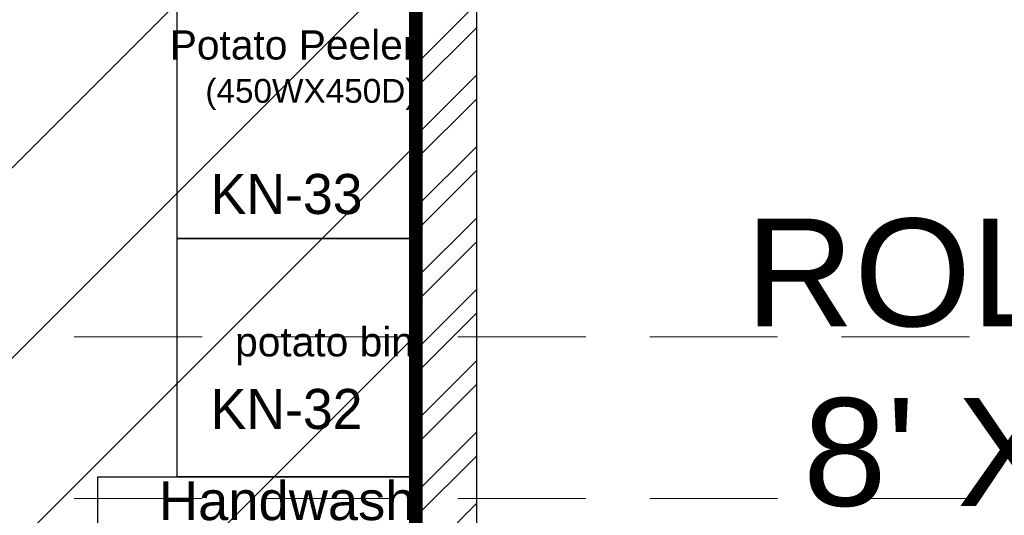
# Model space of a CAD drawing. Header units: inches. Extents: x 704 to 259546, y -107711 to 151004.
# Tile 93 of 208: x 127592 to 127665, y 20842 to 20879. Entities that reach past the tile are written whole.
import ezdxf
from ezdxf.enums import TextEntityAlignment as Align

# ---------------------------------------------------------------- set-up
doc = ezdxf.new("R2010")
doc.units = ezdxf.units.IN
doc.header["$MEASUREMENT"] = 0
doc.linetypes.add('HIDDEN', pattern=[0.375, 0.25, -0.125])
for name, color, linetype, lineweight in [('EQUIP DIM', 8, 'Continuous', 0), ('EQUIPMENT', 3, 'Continuous', 25), ('FLOOR RAISE', 4, 'Continuous', 5), ('PD_BRICK WALL_230', 4, 'Continuous', 50), ('PD_COLUMN', 2, 'Continuous', 60), ('PD_HATCH', 45, 'Continuous', 9)]:
    doc.layers.add(name, color=color, linetype=linetype, lineweight=lineweight)
doc.layers.add('PD_025_TEXT', color=61, linetype='Continuous')
doc.layers.add('PP BALL VALVE', color=7, linetype='Continuous')
doc.styles.add('Arial', font='GOTHIC.TTF')
doc.styles.get("Standard").update_dxf_attribs({"font": 'arial.ttf', "height": 6})
doc.styles.add('style1', font='arial.ttf', dxfattribs={"height": 500})

# ---------------------------------------------------------------- blocks, each defined once
blk = doc.blocks.new('columns2')
at = {"layer": 'PD_HATCH', "color": 8, "linetype": 'HIDDEN', "ltscale": 38}
for p, q in [((387, -721), (556.5, -721)), ((387, -733), (556.5, -733))]:
    blk.add_line(p, q, dxfattribs=at)
blk = doc.blocks.new('A$C1D4F2A26')
at = {"layer": 'EQUIPMENT', "color": 8, "ltscale": 12}
for points in [[(6705.6, -3903.9), (6255.6, -3903.9), (6255.6, -3453.9), (6705.6, -3453.9)], [(6705.6, -4353.9), (6255.6, -4353.9), (6255.6, -3903.9), (6705.6, -3903.9)]]:
    blk.add_lwpolyline(points, close=True, dxfattribs=at)
at = {"layer": 'EQUIPMENT', "color": 8}
blk.add_lwpolyline([(6105.6, -4353.9), (6705.6, -4353.9), (6705.6, -4953.9), (6105.6, -4953.9)], close=True, dxfattribs=at)
at = {"layer": 'EQUIP DIM', "color": 8, "ltscale": 50, "style": 'Arial'}
for s, p in [('KN-33', (6461.8, -3820)), ('KN-32', (6461.8, -4225.6))]:
    blk.add_text(s, height=75.58, rotation=0.0006, dxfattribs=at).set_placement(p, align=Align.MIDDLE_CENTER)
at = {"layer": 'EQUIP DIM', "color": 8}
for s, insert, char_height, width, attachment_point, rotation in [('\\pi28.439;{\\H1.2222x;\\C256;3 Bowl Sink for Dishwash \\P\\pi125.42;with overhead shelf \\P\\pi79.124;(1500WX700DX850H)}', (6119, -7436.2), 45, 915.303, 1, 89.8004), ('{\\H1.2222x;\\C256;Potato Peeler\\P\\H0.81818x;(450WX450D)}', (6706.7, -3511.3), 45, 452.378, 3, 0.0003), ('{\\H1.2222x;\\C256;potato bin}', (6702.1, -4071.4), 45, 452.378, 3, 0.0003), ('{\\H1.2222x;\\C256;Handwash\\P\\H0.63636x;(600WX600DX850H)}', (6704.9, -4362), 60, 596.236, 3, 0.0003)]:
    blk.add_mtext(s, dxfattribs=dict(at, insert=insert, char_height=char_height, width=width, attachment_point=attachment_point, rotation=rotation))
blk = doc.blocks.new('GF')
at = {"layer": 'PD_HATCH'}
h = blk.add_hatch(dxfattribs=at)
h.set_pattern_fill('ANSI32', color=8, scale=10)
h.set_pattern_definition([(45, (-14275.403, 2047.8815), (-2.65165043, 2.65165043), []), (45, (-14273.6353, 2047.8815), (-2.65165043, 2.65165043), [])])
h.paths.add_polyline_path([(128238.35, 20697.635), (128071.85, 20697.635), (128071.85, 20688.635), (128238.35, 20688.635)])
h.paths.add_polyline_path([(128056.85, 20697.635), (128034.35, 20697.635), (128034.35, 20688.635), (128056.85, 20688.635)])
h.paths.add_polyline_path([(127914.35, 20697.635), (127891.85, 20697.635), (127891.85, 20688.635), (127914.35, 20688.635)])
h.paths.add_polyline_path([(127876.85, 20697.635), (127852.1, 20697.635), (127852.1, 20688.635), (127876.85, 20688.635)])
h.paths.add_polyline_path([(127721.478, 20697.635), (127707.35, 20697.635), (127707.35, 20688.635), (127732.1, 20688.635), (127732.1, 20697.635), (127725.978, 20697.635), (127725.978, 21016.634), (127721.478, 21016.634)])
h.paths.add_polyline_path([(127620.978, 21016.635), (127625.478, 21016.635), (127625.478, 20697.635), (127620.978, 20697.635)])
h.paths.add_polyline_path([(127338.35, 20688.635), (127363.1, 20688.635), (127363.1, 20697.635), (127356.978, 20697.635), (127356.978, 21016.635), (127332.978, 21016.635), (127332.978, 21012.135), (127352.478, 21012.135), (127352.478, 20697.635), (127338.35, 20697.635)])
h.paths.add_polyline_path([(127667.6, 20697.635), (127692.35, 20697.635), (127692.35, 20688.635), (127667.6, 20688.635)])
h.paths.add_polyline_path([(127547.6, 20697.635), (127522.85, 20697.635), (127522.85, 20688.635), (127547.6, 20688.635)])
h.paths.add_polyline_path([(127483.1, 20697.635), (127507.85, 20697.635), (127507.85, 20688.635), (127483.1, 20688.635)])
at = {"layer": 'PD_BRICK WALL_230', "color": 8, "lineweight": 30}
blk.add_lwpolyline([(127620.978, 21016.635), (127625.478, 21016.635), (127625.478, 20697.635), (127620.978, 20697.635)], close=True, dxfattribs=at)
at = {"layer": 'EQUIPMENT', "color": 8, "xscale": 0.03937002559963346, "yscale": 0.03937002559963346, "zscale": 0.03937002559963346}
blk.add_blockref('A$C1D4F2A26', (127356.978, 21016.635), dxfattribs=at)
at = {"layer": 'PD_COLUMN', "color": 8}
blk.add_blockref('columns2', (127137.35, 21576.635), dxfattribs=at)
at = {"layer": 'PD_025_TEXT', "color": 8, "char_height": 8, "attachment_point": 1, "style": 'style1'}
for s, width, insert in [('\\pi76.898; DOMINOS \\P\\pi72.41;17\'-2 X 38\'-7"', 209.71488, (127163.927, 20909.569)), ('\\pi31.096;ROLL KING\\P\\pi35.366;8\' X 26\'-7"', 120.23847, (127614.369, 20864.413))]:
    blk.add_mtext_dynamic_manual_height_columns(s, width=width, gutter_width=60, heights=[0], dxfattribs=dict(at, insert=insert))

msp = doc.modelspace()

# ---------------------------------------------------------------- hatches: boundary and pattern name
at = {"layer": 'FLOOR RAISE'}
h = msp.add_hatch(dxfattribs=at)
h.set_pattern_fill('ANSI31', color=256, scale=80)
h.set_pattern_definition([(45, (996.19, 0), (-7.0710678, 7.0710678), [])])
h.paths.add_polyline_path([(127356.978, 20697.635), (127356.979, 21010.73), (127506.35, 21010.73), (127506.35, 20998.635), (127524.76, 20998.635), (127524.76, 21010.729), (127620.978, 21010.729), (127620.978, 20697.635), (127522.85, 20697.635), (127522.856, 20706.63), (127507.85, 20706.63), (127507.85, 20697.635), (127363.1, 20697.635)])

# ---------------------------------------------------------------- linework, layer by layer
at = {"layer": 'FLOOR RAISE', "const_width": 1}
msp.add_lwpolyline([(127363.1, 20697.635), (127356.978, 20697.635), (127356.979, 21010.73), (127506.35, 21010.73), (127506.35, 20998.635), (127524.76, 20998.635), (127524.76, 21010.729), (127620.978, 21010.729), (127620.978, 20697.635), (127522.85, 20697.635), (127522.856, 20706.63), (127507.85, 20706.63), (127507.85, 20697.635), (127363.1, 20697.635)], dxfattribs=at)
at = {"layer": 'PP BALL VALVE', "lineweight": 53}
msp.add_circle((130061.482, 21646.646), 129357.588, dxfattribs=at)

# ---------------------------------------------------------------- block references
at = {"lineweight": 53}
msp.add_blockref('GF', (0, 0), dxfattribs=at)

doc.saveas('drawing.dxf')
